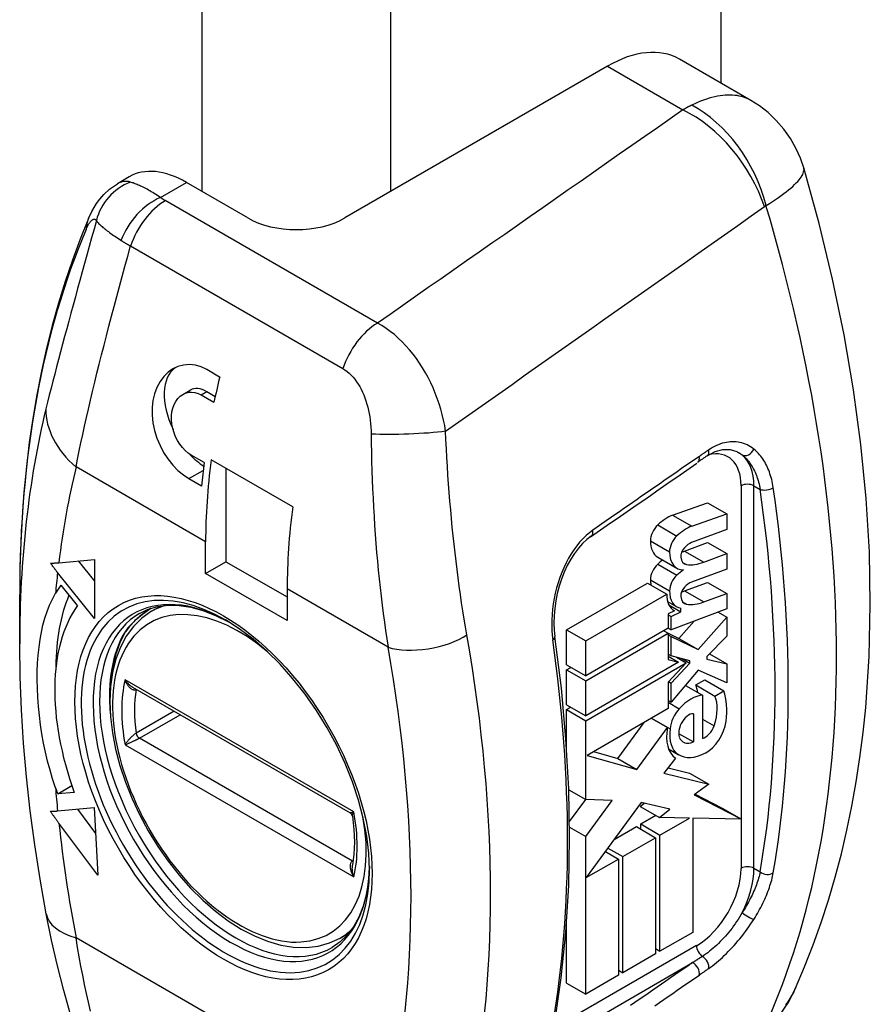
# Model space of a CAD drawing. Header units: inches. Extents: x 43 to 50.7, y 13.8 to 26.2.
# Tile 4 of 5: x 49.8 to 50.7, y 17.5 to 18.6. Entities that reach past the tile are written whole.
import ezdxf

# ---------------------------------------------------------------- set-up
doc = ezdxf.new("R2010")
doc.units = ezdxf.units.IN
doc.header["$MEASUREMENT"] = 0
doc.layers.add('Visible Edges(ANSI)', color=7, linetype='Continuous', lineweight=25)
doc.layers.add('Visible Tangent Edges(ANSI)', color=7, linetype='Continuous', lineweight=25)

msp = doc.modelspace()

# ---------------------------------------------------------------- linework, layer by layer
at = {"layer": 'Visible Edges(ANSI)'}
for p, q in [((50.5364, 22.0338), (50.5364, 18.4909)), ((50.5691, 18.472), (50.4911, 18.517)), ((50.4124, 18.5092), (50.1255, 18.3436)), ((49.8899, 18.3885), (49.8769, 18.381)), ((50.0195, 18.3436), (49.9524, 18.3823)), ((49.9887, 18.1699), (49.9748, 18.178)), ((49.9484, 18.1509), (49.9566, 18.1557)), ((49.9748, 18.1539), (49.9838, 18.1486)), ((49.9686, 18.1503), (49.9825, 18.1423)), ((49.9716, 18.0765), (49.9577, 18.0845)), ((50.0685, 18.028), (49.9795, 18.0794)), ((49.9956, 18.0701), (49.9956, 17.9682)), ((49.955, 18.0589), (49.9689, 18.0509)), ((50.4837, 18.0189), (50.5219, 18.0324)), ((50.5219, 18.0324), (50.5428, 18.0203)), ((50.5046, 18.0069), (50.5428, 18.0203)), ((50.5428, 18.0203), (50.5428, 18.0034)), ((50.5428, 18.0034), (50.5043, 17.989)), ((49.9734, 17.9554), (49.9734, 17.9899)), ((50.4968, 17.9798), (50.5219, 17.9892)), ((50.4968, 17.9798), (50.5177, 17.9678)), ((50.5219, 17.9892), (50.5428, 17.9771)), ((49.8128, 17.9671), (49.8518, 17.9706)), ((49.834, 17.969), (49.8518, 17.9469)), ((49.8518, 17.9706), (49.8518, 17.9063)), ((50.4675, 17.9731), (50.4883, 17.961)), ((50.5177, 17.9678), (50.5428, 17.9771)), ((50.5428, 17.9771), (50.5428, 17.9602)), ((49.9734, 17.9554), (49.9956, 17.9682)), ((49.9956, 17.9682), (50.0625, 17.9297)), ((50.4946, 17.9675), (50.499, 17.965)), ((50.5428, 17.9602), (50.5043, 17.9458)), ((49.8518, 17.9063), (49.8116, 17.9563)), ((50.0625, 17.9039), (49.9734, 17.9554)), ((49.8151, 17.9427), (49.8331, 17.9202)), ((50.0625, 17.9385), (50.0625, 17.9039)), ((50.3679, 17.8937), (50.4564, 17.9448)), ((50.4564, 17.9448), (50.4773, 17.9328)), ((50.4968, 17.9362), (50.5219, 17.9456)), ((50.5219, 17.9456), (50.5428, 17.9336)), ((49.7702, 17.8783), (49.7702, 17.9324)), ((50.3888, 17.8817), (50.4773, 17.9328)), ((50.5177, 17.9242), (50.5428, 17.9336)), ((50.5428, 17.9336), (50.5428, 17.9166)), ((49.9143, 17.914), (49.9243, 17.9198)), ((50.4782, 17.9246), (50.4882, 17.9189)), ((50.4795, 17.9212), (50.4927, 17.9136)), ((50.5428, 17.9166), (50.482, 17.8939)), ((50.4846, 17.9151), (50.4856, 17.9145)), ((50.4927, 17.9136), (50.4927, 17.9173)), ((50.4856, 17.9145), (50.4788, 17.9113)), ((50.4788, 17.9113), (50.4788, 17.8955)), ((50.4788, 17.9103), (50.482, 17.9085)), ((50.482, 17.9085), (50.4927, 17.9136)), ((50.482, 17.8939), (50.482, 17.9085)), ((50.5115, 17.8723), (50.5428, 17.9077)), ((50.5334, 17.9131), (50.5428, 17.9077)), ((50.5428, 17.9077), (50.5428, 17.8869)), ((50.3679, 17.8937), (50.3888, 17.8817)), ((50.3679, 17.8555), (50.3679, 17.8937)), ((50.4788, 17.8955), (50.3888, 17.8435)), ((50.4788, 17.8957), (50.482, 17.8939)), ((50.4906, 17.8844), (50.5074, 17.9034)), ((50.3888, 17.8381), (50.4788, 17.8901)), ((50.4741, 17.8928), (50.4788, 17.8901)), ((50.4788, 17.8901), (50.4788, 17.8615)), ((50.4788, 17.89), (50.4906, 17.8844)), ((50.4788, 17.8883), (50.482, 17.8865)), ((50.482, 17.8655), (50.482, 17.8865)), ((50.482, 17.8865), (50.5115, 17.8723)), ((50.4906, 17.8844), (50.5115, 17.8723)), ((50.5428, 17.8869), (50.5211, 17.8647)), ((50.3888, 17.8435), (50.3888, 17.8817)), ((50.4788, 17.8673), (50.482, 17.8655)), ((50.4788, 17.8652), (50.4903, 17.8585)), ((50.4788, 17.8615), (50.4903, 17.8585)), ((50.5024, 17.8601), (50.482, 17.8655)), ((50.4879, 17.8639), (50.4985, 17.8578)), ((50.4939, 17.8624), (50.5024, 17.8574)), ((50.5211, 17.8647), (50.5211, 17.8616)), ((50.5211, 17.8616), (50.5428, 17.8568)), ((50.5239, 17.8677), (50.5428, 17.8568)), ((50.3679, 17.8555), (50.3888, 17.8435)), ((50.3679, 17.8501), (50.3726, 17.8528)), ((50.4903, 17.8585), (50.3888, 17.7999)), ((50.3888, 17.7945), (50.4985, 17.8578)), ((50.4985, 17.8578), (50.4788, 17.8368)), ((50.482, 17.8356), (50.5024, 17.8574)), ((50.5024, 17.8574), (50.5024, 17.8601)), ((50.5428, 17.8568), (50.5428, 17.836)), ((50.3679, 17.8501), (50.3888, 17.8381)), ((50.3679, 17.812), (50.3679, 17.8501)), ((50.5117, 17.8497), (50.482, 17.8147)), ((50.5428, 17.836), (50.5117, 17.8497)), ((49.8934, 17.8311), (50.1313, 17.6938)), ((50.3888, 17.7999), (50.3888, 17.8381)), ((50.4788, 17.8368), (50.4788, 17.8079)), ((50.4791, 17.8372), (50.482, 17.8356)), ((50.482, 17.8147), (50.482, 17.8356)), ((50.4976, 17.8331), (50.5164, 17.8223)), ((50.5089, 17.8336), (50.5189, 17.8393)), ((50.5089, 17.8336), (50.5297, 17.8215)), ((50.5189, 17.8393), (50.5398, 17.8273)), ((50.5164, 17.8223), (50.5164, 17.7752)), ((50.5297, 17.8215), (50.5398, 17.8273)), ((50.3679, 17.812), (50.3888, 17.7999)), ((50.3679, 17.8066), (50.3726, 17.8093)), ((50.4788, 17.8079), (50.3902, 17.7567)), ((50.4788, 17.8166), (50.482, 17.8147)), ((50.3679, 17.8066), (50.3888, 17.7945)), ((50.3679, 17.7633), (50.3679, 17.8066)), ((50.4603, 17.7972), (50.478, 17.787)), ((50.4606, 17.7974), (50.481, 17.7856)), ((50.5064, 17.8022), (50.5064, 17.7714)), ((50.3888, 17.7085), (50.3888, 17.7945)), ((50.4238, 17.7532), (50.4525, 17.7927)), ((50.4447, 17.7412), (50.478, 17.787)), ((50.4903, 17.7806), (50.5064, 17.7714)), ((50.3902, 17.7567), (50.4447, 17.7412)), ((50.3972, 17.7608), (50.4238, 17.7532)), ((50.487, 17.7537), (50.4741, 17.7373)), ((50.4792, 17.7638), (50.4904, 17.7573)), ((50.4238, 17.7532), (50.4447, 17.7412)), ((50.4787, 17.7431), (50.5023, 17.7373)), ((50.4741, 17.7373), (50.5232, 17.7252)), ((50.5023, 17.7373), (50.5232, 17.7252)), ((49.8117, 17.7146), (49.8272, 17.7236)), ((50.5232, 17.7252), (50.5074, 17.7135)), ((49.8298, 17.7162), (49.8117, 17.7146)), ((50.3701, 17.7192), (50.3888, 17.7085)), ((50.5074, 17.7135), (50.5588, 17.6869)), ((50.5083, 17.7143), (50.5379, 17.6989)), ((50.371, 17.6843), (50.3889, 17.7085)), ((50.4178, 17.7074), (50.3888, 17.7085)), ((50.3888, 17.668), (50.4178, 17.7074)), ((50.4492, 17.7052), (50.3894, 17.6232)), ((50.4484, 17.701), (50.4526, 17.7044)), ((50.4484, 17.701), (50.4693, 17.689)), ((50.4805, 17.698), (50.4492, 17.7052)), ((49.8116, 17.696), (49.8517, 17.6996)), ((49.8333, 17.698), (49.8531, 17.6715)), ((49.8517, 17.6996), (49.8554, 17.6257)), ((50.4491, 17.6818), (50.4654, 17.6912)), ((50.4693, 17.689), (50.4805, 17.698)), ((50.502, 17.6882), (50.4693, 17.689)), ((50.5379, 17.6989), (50.5588, 17.6869)), ((49.8554, 17.6257), (49.813, 17.6826)), ((50.4198, 17.6649), (50.4441, 17.6789)), ((50.4441, 17.6789), (50.4649, 17.6668)), ((50.4491, 17.6818), (50.4699, 17.6697)), ((50.4491, 17.676), (50.4491, 17.6818)), ((50.4699, 17.6697), (50.502, 17.6882)), ((50.5588, 17.6869), (50.5057, 17.6881)), ((50.5057, 17.6881), (50.5057, 17.5634)), ((50.3711, 17.6782), (50.3888, 17.668)), ((50.3888, 17.4959), (50.3888, 17.668)), ((50.4699, 17.5428), (50.4699, 17.6697)), ((50.4292, 17.6462), (50.4649, 17.6668)), ((50.4649, 17.6668), (50.4649, 17.5399)), ((50.4102, 17.6517), (50.4245, 17.6435)), ((50.413, 17.6555), (50.4292, 17.6462)), ((50.4292, 17.5193), (50.4292, 17.6462)), ((50.3894, 17.6232), (50.4245, 17.6435)), ((50.4245, 17.6435), (50.4245, 17.5166)), ((50.3679, 17.508), (50.3679, 17.574)), ((50.1203, 17.5572), (50.1303, 17.563)), ((50.5057, 17.5634), (50.4699, 17.5428)), ((50.4649, 17.5399), (50.4292, 17.5193)), ((50.4649, 17.5457), (50.4699, 17.5428)), ((50.4245, 17.522), (50.4292, 17.5193)), ((50.3679, 17.508), (50.3888, 17.4959)), ((50.4245, 17.5166), (50.3888, 17.4959))]:
    msp.add_line(p, q, dxfattribs=at)
at = {"layer": 'Visible Edges(ANSI)', "flags": 128}
for points in [[(50.627, 18.3983), (50.6233, 18.409), (50.6185, 18.4198), (50.6124, 18.4304), (50.6052, 18.4407), (50.597, 18.4502), (50.588, 18.4586), (50.5786, 18.466), (50.5691, 18.472)], [(50.6179, 17.5024), (50.628, 17.5258), (50.6374, 17.5497), (50.6461, 17.574), (50.6541, 17.5987), (50.6615, 17.6238), (50.6682, 17.6493), (50.6742, 17.6751), (50.6796, 17.7012), (50.6843, 17.7277), (50.6884, 17.7545), (50.6918, 17.7816), (50.6947, 17.809), (50.6984, 17.8647), (50.6997, 17.9213), (50.6987, 17.9788), (50.6952, 18.0372), (50.6894, 18.0962), (50.6814, 18.1559), (50.671, 18.216), (50.6585, 18.2766), (50.6438, 18.3374), (50.627, 18.3983)], [(49.8454, 18.3429), (49.8491, 18.3507), (49.8542, 18.3593), (49.8576, 18.3641), (49.8621, 18.3693), (49.8683, 18.3751), (49.8769, 18.381)], [(49.8454, 18.3429), (49.8363, 18.3205), (49.8277, 18.2976), (49.8198, 18.2742), (49.8124, 18.2504), (49.8057, 18.2261), (49.7995, 18.2013), (49.7939, 18.1762), (49.7889, 18.1506), (49.7845, 18.1246), (49.7807, 18.0982), (49.7775, 18.0714), (49.7748, 18.0443), (49.7728, 18.0168), (49.7713, 17.989), (49.7704, 17.9609), (49.7702, 17.9324)], [(49.9748, 18.178), (49.9686, 18.1809), (49.9622, 18.1828), (49.9556, 18.1835), (49.9492, 18.183), (49.9431, 18.1814), (49.9375, 18.1788), (49.9324, 18.1752), (49.9276, 18.1705), (49.9235, 18.165), (49.9201, 18.1586), (49.9175, 18.1516), (49.9158, 18.1443), (49.9149, 18.1366), (49.9149, 18.1284), (49.9158, 18.1199), (49.9176, 18.1114), (49.9202, 18.103), (49.9235, 18.0951), (49.9274, 18.0876), (49.9321, 18.0804), (49.9374, 18.0737), (49.9431, 18.0678), (49.949, 18.0629), (49.955, 18.0589)], [(49.9577, 18.0845), (49.9544, 18.0867), (49.9511, 18.0895), (49.948, 18.0928), (49.9452, 18.0965), (49.9427, 18.1005), (49.9406, 18.1047), (49.9389, 18.1091), (49.9375, 18.1137), (49.9366, 18.1184), (49.9361, 18.1232), (49.9361, 18.1277), (49.9366, 18.132), (49.9375, 18.136), (49.9389, 18.1398), (49.9407, 18.1433), (49.943, 18.1464), (49.9455, 18.1489), (49.9483, 18.1509), (49.9513, 18.1523), (49.9546, 18.1532), (49.9581, 18.1534), (49.9616, 18.153), (49.9652, 18.1519), (49.9686, 18.1503)], [(50.5213, 18.0838), (50.5302, 18.0885), (50.5387, 18.0907), (50.5466, 18.0907), (50.5539, 18.0884)], [(50.3947, 17.9962), (50.39, 17.9926), (50.3853, 17.9881), (50.3807, 17.983), (50.3764, 17.9773), (50.3724, 17.971), (50.3686, 17.9641), (50.3653, 17.9569), (50.3623, 17.9493), (50.3598, 17.9415), (50.3577, 17.9334), (50.356, 17.9253), (50.3548, 17.9171), (50.3542, 17.9091), (50.354, 17.9012), (50.3543, 17.8936), (50.355, 17.8864)], [(49.804, 17.9665), (49.8044, 17.9665), (49.8047, 17.9666), (49.8051, 17.9666), (49.8055, 17.9666), (49.8058, 17.9666), (49.8062, 17.9666), (49.8066, 17.9666), (49.8069, 17.9667), (49.8073, 17.9667), (49.8077, 17.9667), (49.808, 17.9667), (49.8084, 17.9668), (49.8088, 17.9668), (49.8091, 17.9668), (49.8095, 17.9668), (49.8099, 17.9669), (49.8102, 17.9669), (49.8106, 17.9669), (49.811, 17.9669), (49.8114, 17.967), (49.8117, 17.967), (49.8121, 17.967), (49.8125, 17.9671), (49.8128, 17.9671)], [(49.8116, 17.9563), (49.8113, 17.9567), (49.8109, 17.9571), (49.8106, 17.9575), (49.8103, 17.9579), (49.81, 17.9583), (49.8097, 17.9588), (49.8093, 17.9592), (49.809, 17.9596), (49.8087, 17.96), (49.8084, 17.9604), (49.8081, 17.9609), (49.8077, 17.9613), (49.8074, 17.9617), (49.8071, 17.9621), (49.8068, 17.9626), (49.8065, 17.963), (49.8062, 17.9634), (49.8059, 17.9639), (49.8055, 17.9643), (49.8052, 17.9647), (49.8049, 17.9652), (49.8046, 17.9656), (49.8043, 17.9661), (49.804, 17.9665)], [(49.8093, 17.7213), (49.8061, 17.7309), (49.8033, 17.7405), (49.8007, 17.7503), (49.7984, 17.7602), (49.7963, 17.7701), (49.7945, 17.7801), (49.793, 17.7901), (49.7917, 17.8002), (49.7907, 17.8102), (49.79, 17.8201), (49.7895, 17.8297), (49.7893, 17.8392), (49.7894, 17.8484), (49.7898, 17.8575), (49.7904, 17.8663), (49.7913, 17.8748), (49.7924, 17.8832), (49.7939, 17.8912), (49.7956, 17.899), (49.7977, 17.9065), (49.8001, 17.9137), (49.8028, 17.9206), (49.8059, 17.9273), (49.8093, 17.9337)], [(49.9133, 17.9172), (49.9043, 17.9106), (49.8965, 17.904), (49.8902, 17.8976), (49.8858, 17.8917)], [(49.901, 17.9117), (49.9106, 17.9162), (49.921, 17.9192), (49.9323, 17.9206), (49.9443, 17.9204), (49.9571, 17.9185), (49.9704, 17.9149), (49.9841, 17.9096), (49.9982, 17.9026)], [(49.9143, 17.914), (49.9038, 17.9067), (49.8946, 17.8976), (49.8867, 17.887), (49.8802, 17.8749), (49.8752, 17.8616), (49.8716, 17.8472), (49.8694, 17.8319), (49.8687, 17.8157), (49.8694, 17.7988), (49.8715, 17.7814), (49.875, 17.7635), (49.8797, 17.7455), (49.8857, 17.7273), (49.8929, 17.7093), (49.9013, 17.6915), (49.9107, 17.6741), (49.921, 17.6572), (49.9323, 17.6411), (49.9443, 17.6258), (49.957, 17.6115), (49.9703, 17.5984), (49.984, 17.5865), (49.9981, 17.576), (50.0123, 17.567), (50.0267, 17.5595), (50.0411, 17.5536), (50.0554, 17.5495), (50.0694, 17.5472), (50.0831, 17.5468), (50.0962, 17.5483), (50.1087, 17.5518), (50.1203, 17.5572)], [(50.1524, 17.6318), (50.1517, 17.6498), (50.1494, 17.6686), (50.1457, 17.6881), (50.1404, 17.7079), (50.1338, 17.7279), (50.1258, 17.7478), (50.1166, 17.7676), (50.1061, 17.7869), (50.0946, 17.8056), (50.0822, 17.8235), (50.0688, 17.8404), (50.0548, 17.8562), (50.0403, 17.8706), (50.0253, 17.8835), (50.0101, 17.8949), (49.9949, 17.9046)], [(49.8705, 17.8411), (49.8726, 17.8555), (49.8759, 17.8688), (49.8803, 17.8809), (49.8858, 17.8917)], [(50.355, 17.4654), (50.362, 17.5137), (50.3671, 17.5634), (50.3701, 17.6145), (50.3711, 17.6668), (50.3701, 17.7202), (50.3671, 17.7747), (50.3621, 17.8301), (50.355, 17.8864)], [(49.7992, 17.5836), (49.7925, 17.6214), (49.7866, 17.6589), (49.7816, 17.6962), (49.7775, 17.7333), (49.7743, 17.7701), (49.772, 17.8065), (49.7706, 17.8426), (49.7702, 17.8783)], [(49.8039, 17.6956), (49.8042, 17.6956), (49.8045, 17.6956), (49.8048, 17.6956), (49.8052, 17.6956), (49.8055, 17.6956), (49.8058, 17.6956), (49.8061, 17.6957), (49.8064, 17.6957), (49.8067, 17.6957), (49.8071, 17.6957), (49.8074, 17.6957), (49.8077, 17.6958), (49.808, 17.6958), (49.8083, 17.6958), (49.8087, 17.6958), (49.809, 17.6958), (49.8093, 17.6959), (49.8096, 17.6959), (49.81, 17.6959), (49.8103, 17.6959), (49.8106, 17.696), (49.8109, 17.696), (49.8113, 17.696), (49.8116, 17.696)], [(49.813, 17.6826), (49.8126, 17.6831), (49.8122, 17.6836), (49.8118, 17.6841), (49.8115, 17.6847), (49.8111, 17.6852), (49.8107, 17.6857), (49.8103, 17.6862), (49.8099, 17.6868), (49.8095, 17.6873), (49.8092, 17.6878), (49.8088, 17.6884), (49.8084, 17.6889), (49.808, 17.6895), (49.8077, 17.69), (49.8073, 17.6906), (49.8069, 17.6911), (49.8065, 17.6917), (49.8061, 17.6922), (49.8058, 17.6928), (49.8054, 17.6933), (49.805, 17.6939), (49.8047, 17.6944), (49.8043, 17.695), (49.8039, 17.6956)], [(50.1337, 17.6903), (50.1329, 17.6923), (50.1313, 17.6938)], [(50.1337, 17.6903), (50.1354, 17.6759), (50.136, 17.662), (50.1355, 17.6489), (50.1339, 17.6367)], [(50.1524, 17.6356), (50.1514, 17.6199), (50.1491, 17.6053), (50.1456, 17.592), (50.1408, 17.58), (50.135, 17.5695), (50.1281, 17.5604), (50.1203, 17.5529), (50.1117, 17.5469)], [(49.8604, 17.3815), (49.8511, 17.4027), (49.8422, 17.4251), (49.8338, 17.4488), (49.8258, 17.4738), (49.8183, 17.4999), (49.8114, 17.5269), (49.805, 17.5549), (49.7992, 17.5836)], [(50.6179, 17.5024), (50.6103, 17.4876), (50.6003, 17.4727), (50.5876, 17.4581), (50.5722, 17.4447)]]:
    msp.add_lwpolyline(points, dxfattribs=at)
at = {"layer": 'Visible Edges(ANSI)'}
for centre, major_axis, ratio, start_param, end_param in [((50.4124, 18.3807), (0.0787, 0.1364), 0.57735, 0, 0.785398), ((49.9524, 18.2803), (-0.0625, 0.1083), 0.57735, 5.497787, 6.283185), ((50.0725, 18.3742), (0.075, 0), 0.57735, 3.926991, 5.497787), ((49.9748, 18.1241), (-0.033, 0.0571), 0.57735, 0.055681, 1.437188), ((50.4259, 18.2592), (0.3249, 0.5627), 0.57735, 2.043627, 2.091039), ((49.9748, 18.1241), (-0.0182, 0.0315), 0.57735, 5.497787, 6.283185), ((49.9748, 18.1241), (0.033, -0.0571), 0.57735, 5.088377, 5.419898), ((50.4259, 18.2592), (0.3249, 0.5627), 0.57735, 2.205662, 2.251483), ((50.4328, 18.2552), (-0.3249, -0.5627), 0.57735, 5.334986, 5.497787), ((-2306.6952, 1156.099), (3070.4009, -2.4189), 0.57779, 5.588059, 5.588118), ((50.9766, 15.913), (0.496, 2.3982), 0.648965, 0.590975, 0.597482), ((50.5219, 18.2038), (0.3249, 0.5627), 0.57735, 2.193393, 2.356194), ((50.4776, 17.979), (0.0227, 0.0393), 0.57735, 0.593412, 1.107844), ((50.4711, 17.9976), (0.0083, 0.0143), 0.57735, 1.107844, 2.350588), ((50.4985, 17.967), (0.0227, 0.0393), 0.57735, 0.593412, 1.107844), ((50.4868, 18.0066), (-0.0193, -0.0335), 0.57735, 5.492181, 6.283185), ((50.492, 17.9856), (0.0083, 0.0143), 0.57735, 1.107844, 2.350588), ((50.4992, 17.9779), (-0.00472, -0.00818), 0.57735, 4.337994, 5.604299), ((50.5051, 18.0436), (0.0366, 0.0634), 0.57735, 3.701093, 3.766868), ((50.502, 17.9721), (-0.0097, -0.0168), 0.57735, 3.752322, 4.337994), ((50.4768, 17.9355), (0.0227, 0.0393), 0.57735, 0.90857, 1.081978), ((50.5077, 17.9945), (-0.0193, -0.0335), 0.57735, 5.492181, 6.613939), ((50.5065, 17.983), (-0.0099, -0.0172), 0.57735, 5.604299, 6.503242), ((50.4707, 17.9549), (0.008, 0.0138), 0.57735, 1.081978, 2.347078), ((50.4977, 17.9234), (0.0227, 0.0393), 0.57735, 0.848525, 1.081978), ((50.526, 18.0316), (-0.0366, -0.0634), 0.57735, 0.236639, 0.625276), ((50.4862, 17.9637), (0.0189, 0.0327), 0.57735, 2.347078, 2.541325), ((50.4916, 17.9429), (0.008, 0.0138), 0.57735, 1.081978, 2.347078), ((49.9929, 17.7215), (-0.1452, 0.2515), 0.57735, 0.261799, 0.32109), ((50.5071, 17.9516), (-0.0189, -0.0327), 0.57735, 5.48867, 6.499805), ((50.4992, 17.9347), (-0.00472, -0.00818), 0.57735, 4.33814, 5.603031), ((50.502, 17.9289), (-0.0097, -0.0168), 0.57735, 3.752458, 4.33814), ((50.0151, 17.7344), (0.1452, -0.2515), 0.57735, 3.552119, 3.925297), ((50.504, 17.9476), (-0.0189, -0.0327), 0.57735, 5.47676, 6.310847), ((50.5065, 17.9398), (-0.0099, -0.0172), 0.57735, 5.603031, 6.503084), ((50.5058, 18.0003), (0.0366, 0.0634), 0.57735, 3.683512, 3.752458), ((49.9929, 17.7215), (-0.1304, 0.2259), 0.57735, 0.261799, 1.271252), ((50.5267, 17.9883), (-0.0366, -0.0634), 0.57735, 0.219898, 0.610865), ((50.4773, 17.8002), (0.0242, 0.0419), 0.57735, 5.639458, 5.891549), ((50.5037, 17.7818), (0.0222, 0.0385), 0.57735, 0.369234, 1.201563), ((50.4982, 17.7881), (0.0242, 0.0419), 0.57735, 5.055842, 5.891549), ((50.4752, 17.7668), (-0.0478, -0.0828), 0.57735, 2.208898, 2.658734), ((50.4978, 17.7937), (0.012, 0.0207), 0.57735, 1.201563, 2.270327), ((50.5013, 17.7885), (0.0075, 0.013), 0.57735, 0.287189, 1.678399), ((50.5138, 17.7982), (-0.026, -0.045), 0.57735, 5.272274, 6.251395), ((50.5025, 17.7881), (0.0086, 0.0149), 0.57735, 1.678399, 2.694434), ((50.5194, 17.7888), (0.0076, 0.0131), 0.57735, 3.639467, 5.055842), ((50.5204, 17.7851), (-0.0155, -0.0269), 0.57735, 0.72544, 2.208898), ((50.5138, 17.7982), (-0.0235, -0.0408), 0.57735, 5.330385, 6.268672), ((50.5086, 17.7941), (-0.0132, -0.0229), 0.57735, 5.836026, 6.946368), ((50.5217, 17.8116), (-0.0313, -0.0543), 0.57735, 6.268672, 7.008625), ((49.9929, 17.7215), (-0.1452, 0.2515), 0.57735, 1.249707, 1.275092)]:
    msp.add_ellipse(centre, major_axis=major_axis, ratio=ratio, start_param=start_param, end_param=end_param, dxfattribs=at)
at = {"layer": 'Visible Tangent Edges(ANSI)'}
for p, q in [((49.9693, 21.8256), (49.9693, 18.3726)), ((50.1757, 18.3726), (50.1757, 21.8256)), ((50.4124, 18.5092), (50.4949, 18.4616)), ((49.924, 18.3659), (49.9524, 18.3823)), ((50.1611, 18.2286), (49.9292, 18.3625)), ((49.8914, 18.313), (50.1233, 18.1791)), ((49.9686, 18.1503), (49.9748, 18.1539)), ((49.9734, 17.9899), (49.8317, 18.0717)), ((49.955, 18.0589), (49.9706, 18.0679)), ((50.5585, 18.0512), (50.5585, 17.687)), ((50.5725, 17.6333), (50.5725, 18.0512)), ((50.5725, 18.0512), (50.5793, 18.0472)), ((50.4837, 18.0189), (50.5046, 18.0069)), ((50.4674, 18.0083), (50.4883, 17.9962)), ((50.4594, 17.991), (50.4803, 17.9789)), ((50.4674, 17.9655), (50.4883, 17.9534)), ((50.4594, 17.9485), (50.4803, 17.9365)), ((50.1729, 17.8748), (50.0625, 17.9385)), ((50.4968, 17.9362), (50.5177, 17.9242)), ((50.4946, 17.9243), (50.499, 17.9218)), ((50.1352, 17.6949), (49.8853, 17.8392)), ((49.8975, 17.8288), (49.8975, 17.8288)), ((50.4788, 17.8147), (50.491, 17.8076)), ((49.939, 17.8048), (49.8975, 17.7809)), ((49.901, 17.7755), (49.9454, 17.8011)), ((50.5164, 17.7964), (50.5291, 17.7891)), ((50.1337, 17.6411), (49.901, 17.7755)), ((49.8853, 17.7682), (50.1352, 17.6239)), ((50.4792, 17.7638), (50.4899, 17.7576)), ((50.5585, 17.6869), (50.5585, 17.6333)), ((50.1347, 17.6417), (50.1337, 17.6411)), ((50.5793, 17.6293), (50.5725, 17.6333)), ((50.1729, 17.3604), (49.8317, 17.5574)), ((50.5098, 17.5489), (50.3706, 17.4685)), ((50.3776, 17.4565), (50.5055, 17.5303))]:
    msp.add_line(p, q, dxfattribs=at)
at = {"layer": 'Visible Tangent Edges(ANSI)', "flags": 128}
for points in [[(50.5691, 18.472), (50.5672, 18.4731), (50.5652, 18.474), (50.5631, 18.4748), (50.561, 18.4756), (50.5588, 18.4762), (50.5565, 18.4767), (50.5542, 18.4772), (50.5517, 18.4775), (50.5492, 18.4777), (50.5466, 18.4778), (50.5439, 18.4777), (50.5412, 18.4776), (50.5384, 18.4773), (50.5356, 18.477), (50.5327, 18.4765), (50.5297, 18.4759), (50.5267, 18.4752), (50.5237, 18.4743), (50.5206, 18.4734), (50.5174, 18.4723), (50.5142, 18.4711), (50.511, 18.4698), (50.5078, 18.4684), (50.5045, 18.4668)], [(50.5045, 18.4668), (50.5041, 18.4666), (50.5037, 18.4664), (50.5033, 18.4662), (50.5029, 18.466), (50.5025, 18.4658), (50.5021, 18.4656), (50.5017, 18.4654), (50.5013, 18.4652), (50.5009, 18.465), (50.5005, 18.4648), (50.5001, 18.4645), (50.4997, 18.4643), (50.4993, 18.4641), (50.4989, 18.4639), (50.4985, 18.4637), (50.4981, 18.4634), (50.4977, 18.4632), (50.4973, 18.463), (50.4969, 18.4628), (50.4965, 18.4625), (50.4961, 18.4623), (50.4957, 18.4621), (50.4953, 18.4618), (50.4949, 18.4616)], [(50.4949, 18.4616), (50.481, 18.4519), (50.4671, 18.4422), (50.4532, 18.4325), (50.4393, 18.4228), (50.4254, 18.4131), (50.4115, 18.4033), (50.3976, 18.3936), (50.3837, 18.3839), (50.3697, 18.3742), (50.3558, 18.3645), (50.3419, 18.3548), (50.328, 18.3451), (50.3141, 18.3354), (50.3002, 18.3257), (50.2863, 18.316), (50.2724, 18.3063), (50.2585, 18.2966), (50.2445, 18.2869), (50.2306, 18.2772), (50.2167, 18.2675), (50.2028, 18.2578), (50.1889, 18.248), (50.175, 18.2383), (50.1611, 18.2286)], [(50.5858, 18.3571), (50.5894, 18.3594), (50.5929, 18.3616), (50.5962, 18.3638), (50.5994, 18.366), (50.6024, 18.3681), (50.6053, 18.3702), (50.6079, 18.3723), (50.6104, 18.3743), (50.6128, 18.3762), (50.6149, 18.3781), (50.6169, 18.38), (50.6188, 18.3818), (50.6204, 18.3835), (50.6219, 18.3852), (50.6232, 18.3868), (50.6242, 18.3883), (50.6252, 18.3898), (50.6259, 18.3912), (50.6265, 18.3926), (50.6269, 18.3938), (50.6272, 18.3951), (50.6273, 18.3962), (50.6272, 18.3973), (50.627, 18.3984)], [(49.8912, 18.3827), (49.8906, 18.3829), (49.89, 18.383), (49.8895, 18.3832), (49.8889, 18.3833), (49.8883, 18.3834), (49.8877, 18.3834), (49.8871, 18.3835), (49.8865, 18.3835), (49.8859, 18.3835), (49.8853, 18.3835), (49.8847, 18.3835), (49.8841, 18.3834), (49.8835, 18.3834), (49.8829, 18.3833), (49.8823, 18.3831), (49.8817, 18.383), (49.8811, 18.3828), (49.8805, 18.3826), (49.8799, 18.3824), (49.8793, 18.3822), (49.8787, 18.3819), (49.8781, 18.3817), (49.8775, 18.3814), (49.8769, 18.381)], [(49.924, 18.3659), (49.9223, 18.3671), (49.9206, 18.3682), (49.9189, 18.3693), (49.9173, 18.3703), (49.9156, 18.3713), (49.914, 18.3723), (49.9124, 18.3732), (49.9109, 18.374), (49.9094, 18.3749), (49.9079, 18.3757), (49.9065, 18.3764), (49.905, 18.3771), (49.9037, 18.3778), (49.9023, 18.3784), (49.901, 18.379), (49.8998, 18.3795), (49.8986, 18.3801), (49.8974, 18.3805), (49.8962, 18.381), (49.8951, 18.3814), (49.8941, 18.3818), (49.8931, 18.3821), (49.8921, 18.3824), (49.8912, 18.3827)], [(49.9292, 18.3625), (49.9289, 18.3627), (49.9287, 18.3628), (49.9285, 18.3629), (49.9283, 18.3631), (49.928, 18.3632), (49.9278, 18.3633), (49.9276, 18.3635), (49.9274, 18.3636), (49.9271, 18.3638), (49.9269, 18.3639), (49.9267, 18.364), (49.9265, 18.3642), (49.9263, 18.3643), (49.9261, 18.3645), (49.9259, 18.3646), (49.9257, 18.3648), (49.9254, 18.3649), (49.9252, 18.365), (49.925, 18.3652), (49.9248, 18.3653), (49.9246, 18.3655), (49.9244, 18.3656), (49.9242, 18.3658), (49.924, 18.3659)], [(50.2356, 18.1109), (50.2501, 18.1211), (50.2646, 18.1313), (50.2792, 18.1415), (50.2937, 18.1517), (50.3082, 18.1619), (50.3227, 18.1722), (50.3372, 18.1824), (50.3518, 18.1926), (50.3663, 18.2028), (50.3808, 18.213), (50.3953, 18.2232), (50.4098, 18.2334), (50.4243, 18.2436), (50.4388, 18.2538), (50.4534, 18.264), (50.4679, 18.2743), (50.4824, 18.2845), (50.4969, 18.2947), (50.5114, 18.3049), (50.5259, 18.3151), (50.5404, 18.3253), (50.5549, 18.3355), (50.5694, 18.3458), (50.584, 18.356)], [(50.584, 18.356), (50.584, 18.356), (50.5841, 18.3561), (50.5842, 18.3561), (50.5843, 18.3562), (50.5843, 18.3562), (50.5844, 18.3563), (50.5845, 18.3563), (50.5846, 18.3564), (50.5846, 18.3564), (50.5847, 18.3565), (50.5848, 18.3565), (50.5849, 18.3566), (50.5849, 18.3566), (50.585, 18.3567), (50.5851, 18.3567), (50.5852, 18.3568), (50.5853, 18.3568), (50.5853, 18.3569), (50.5854, 18.3569), (50.5855, 18.3569), (50.5856, 18.357), (50.5856, 18.357), (50.5857, 18.3571), (50.5858, 18.3571)], [(49.854, 18.3409), (49.8514, 18.3314), (49.8488, 18.3219), (49.8462, 18.3125), (49.8437, 18.3031), (49.8411, 18.2938), (49.8386, 18.2846), (49.836, 18.2754), (49.8335, 18.2664), (49.8311, 18.2574), (49.8286, 18.2485), (49.8262, 18.2397), (49.8238, 18.231), (49.8215, 18.2225), (49.8192, 18.214), (49.8169, 18.2056), (49.8147, 18.1973), (49.8125, 18.1891), (49.8104, 18.1811), (49.8084, 18.1731), (49.8063, 18.1653), (49.8044, 18.1576), (49.8025, 18.15), (49.8006, 18.1426), (49.7988, 18.1352)], [(49.8428, 18.331), (49.8433, 18.3323), (49.8439, 18.3335), (49.8444, 18.3346), (49.845, 18.3357), (49.8455, 18.3367), (49.8461, 18.3376), (49.8466, 18.3384), (49.8471, 18.3391), (49.8476, 18.3398), (49.8481, 18.3403), (49.8486, 18.3408), (49.8491, 18.3413), (49.8496, 18.3416), (49.85, 18.3419), (49.8505, 18.3421), (49.8509, 18.3422), (49.8513, 18.3423), (49.8518, 18.3423), (49.8522, 18.3422), (49.8525, 18.342), (49.8529, 18.3419), (49.8533, 18.3416), (49.8536, 18.3413), (49.854, 18.3409)], [(49.854, 18.3409), (49.8544, 18.3402), (49.8549, 18.3395), (49.8555, 18.3388), (49.8561, 18.3381), (49.8568, 18.3373), (49.8576, 18.3366), (49.8584, 18.3358), (49.8593, 18.335), (49.8602, 18.3341), (49.8612, 18.3333), (49.8623, 18.3324), (49.8634, 18.3315), (49.8646, 18.3306), (49.8658, 18.3296), (49.8671, 18.3287), (49.8684, 18.3277), (49.8698, 18.3267), (49.8713, 18.3257), (49.8728, 18.3246), (49.8743, 18.3236), (49.8759, 18.3225), (49.8775, 18.3214), (49.8792, 18.3203), (49.8809, 18.3191)], [(49.8317, 18.0717), (49.8334, 18.0803), (49.8352, 18.0891), (49.837, 18.098), (49.839, 18.107), (49.841, 18.1162), (49.8431, 18.1255), (49.8452, 18.1349), (49.8475, 18.1445), (49.8498, 18.1542), (49.8521, 18.1641), (49.8546, 18.174), (49.8571, 18.1841), (49.8597, 18.1943), (49.8623, 18.2046), (49.865, 18.215), (49.8677, 18.2256), (49.8705, 18.2362), (49.8734, 18.2469), (49.8763, 18.2577), (49.8792, 18.2686), (49.8822, 18.2796), (49.8852, 18.2907), (49.8883, 18.3018), (49.8914, 18.313)], [(49.8809, 18.3191), (49.8813, 18.3189), (49.8817, 18.3186), (49.8821, 18.3183), (49.8826, 18.3181), (49.883, 18.3178), (49.8834, 18.3175), (49.8838, 18.3173), (49.8842, 18.317), (49.8847, 18.3168), (49.8851, 18.3165), (49.8855, 18.3162), (49.8859, 18.316), (49.8864, 18.3157), (49.8868, 18.3155), (49.8873, 18.3152), (49.8877, 18.315), (49.8882, 18.3147), (49.8886, 18.3145), (49.8891, 18.3142), (49.8895, 18.314), (49.89, 18.3137), (49.8904, 18.3135), (49.8909, 18.3132), (49.8914, 18.313)], [(50.2356, 18.1109), (50.2346, 18.1169), (50.2333, 18.1228), (50.2319, 18.1288), (50.2303, 18.1347), (50.2285, 18.1406), (50.2265, 18.1465), (50.2243, 18.1523), (50.2219, 18.158), (50.2193, 18.1636), (50.2165, 18.1692), (50.2136, 18.1746), (50.2104, 18.1799), (50.2071, 18.1851), (50.2037, 18.1901), (50.2, 18.195), (50.1962, 18.1996), (50.1923, 18.2041), (50.1882, 18.2083), (50.1839, 18.2124), (50.1796, 18.2162), (50.1751, 18.2197), (50.1705, 18.223), (50.1658, 18.226), (50.1611, 18.2286)], [(50.1233, 18.1791), (50.1256, 18.1776), (50.128, 18.1759), (50.1302, 18.174), (50.1324, 18.172), (50.1345, 18.1697), (50.1365, 18.1674), (50.1383, 18.1648), (50.1401, 18.1622), (50.1418, 18.1594), (50.1434, 18.1565), (50.1448, 18.1534), (50.1462, 18.1503), (50.1475, 18.1471), (50.1486, 18.1438), (50.1497, 18.1404), (50.1506, 18.1369), (50.1514, 18.1334), (50.1522, 18.1299), (50.1528, 18.1263), (50.1533, 18.1226), (50.1537, 18.119), (50.154, 18.1153), (50.1542, 18.1116), (50.1543, 18.1079)], [(50.2588, 17.8882), (50.2573, 17.8969), (50.2559, 17.9056), (50.2545, 17.9145), (50.2531, 17.9233), (50.2518, 17.9323), (50.2505, 17.9413), (50.2493, 17.9504), (50.2481, 17.9596), (50.247, 17.9687), (50.2459, 17.978), (50.2449, 17.9872), (50.2439, 17.9966), (50.2429, 18.0059), (50.242, 18.0153), (50.2412, 18.0247), (50.2404, 18.0342), (50.2396, 18.0437), (50.2389, 18.0533), (50.2382, 18.0628), (50.2376, 18.0724), (50.237, 18.082), (50.2365, 18.0916), (50.236, 18.1013), (50.2356, 18.1109)], [(50.1543, 18.1079), (50.1544, 18.0978), (50.1546, 18.0877), (50.1548, 18.0777), (50.1551, 18.0676), (50.1554, 18.0576), (50.1558, 18.0476), (50.1563, 18.0376), (50.1568, 18.0276), (50.1574, 18.0177), (50.158, 18.0078), (50.1587, 17.998), (50.1594, 17.9882), (50.1602, 17.9784), (50.1611, 17.9687), (50.162, 17.9591), (50.163, 17.9495), (50.164, 17.9399), (50.1651, 17.9304), (50.1663, 17.9209), (50.1675, 17.9116), (50.1687, 17.9022), (50.17, 17.893), (50.1714, 17.8838), (50.1729, 17.8748)], [(50.5724, 18.0912), (50.5707, 18.0925), (50.5689, 18.0937), (50.567, 18.0947), (50.5651, 18.0957), (50.5632, 18.0965), (50.5613, 18.0973), (50.5593, 18.0979), (50.5572, 18.0984), (50.5552, 18.0987), (50.5531, 18.099), (50.551, 18.0991), (50.5489, 18.0991), (50.5467, 18.099), (50.5446, 18.0988), (50.5424, 18.0985), (50.5403, 18.098), (50.5381, 18.0975), (50.5359, 18.0968), (50.5338, 18.096), (50.5316, 18.0951), (50.5295, 18.094), (50.5273, 18.0929), (50.5252, 18.0916), (50.5231, 18.0903)], [(50.5231, 18.0903), (50.5227, 18.09), (50.5223, 18.0897), (50.5218, 18.0894), (50.5214, 18.0891), (50.521, 18.0888), (50.5205, 18.0885), (50.5201, 18.0882), (50.5197, 18.0879), (50.5193, 18.0876), (50.5188, 18.0874), (50.5184, 18.0871), (50.518, 18.0868), (50.5176, 18.0865), (50.5171, 18.0862), (50.5167, 18.0859), (50.5163, 18.0856), (50.5158, 18.0853), (50.5154, 18.085), (50.515, 18.0847), (50.5146, 18.0844), (50.5141, 18.0841), (50.5137, 18.0838), (50.5133, 18.0835), (50.5129, 18.0832)], [(50.5539, 18.0884), (50.5541, 18.0883), (50.5544, 18.0882), (50.5546, 18.088), (50.5549, 18.0879), (50.5551, 18.0878), (50.5554, 18.0876), (50.5556, 18.0875), (50.5559, 18.0873), (50.5561, 18.0872), (50.5564, 18.0871), (50.5566, 18.0869), (50.5569, 18.0868), (50.5571, 18.0866), (50.5574, 18.0865), (50.5576, 18.0863), (50.5578, 18.0861), (50.5581, 18.086), (50.5583, 18.0858), (50.5585, 18.0856), (50.5588, 18.0855), (50.559, 18.0853), (50.5592, 18.0851), (50.5595, 18.085), (50.5597, 18.0848)], [(50.5937, 18.0491), (50.5933, 18.0513), (50.5929, 18.0536), (50.5925, 18.0558), (50.592, 18.0579), (50.5914, 18.0601), (50.5908, 18.0621), (50.5901, 18.0642), (50.5894, 18.0662), (50.5887, 18.0682), (50.5879, 18.0701), (50.5871, 18.072), (50.5862, 18.0738), (50.5853, 18.0755), (50.5843, 18.0772), (50.5833, 18.0789), (50.5822, 18.0805), (50.5811, 18.082), (50.58, 18.0835), (50.5788, 18.085), (50.5776, 18.0863), (50.5764, 18.0876), (50.5751, 18.0889), (50.5738, 18.0901), (50.5724, 18.0912)], [(50.5129, 18.0832), (50.508, 18.0799), (50.5032, 18.0765), (50.4983, 18.0732), (50.4935, 18.0698), (50.4886, 18.0665), (50.4838, 18.0631), (50.4789, 18.0597), (50.4741, 18.0564), (50.4692, 18.053), (50.4644, 18.0497), (50.4595, 18.0463), (50.4547, 18.043), (50.4498, 18.0396), (50.445, 18.0362), (50.4401, 18.0329), (50.4353, 18.0295), (50.4304, 18.0262), (50.4256, 18.0228), (50.4207, 18.0195), (50.4159, 18.0161), (50.411, 18.0128), (50.4062, 18.0094), (50.4013, 18.006), (50.3965, 18.0027)], [(50.5597, 18.0848), (50.5609, 18.0838), (50.5621, 18.0827), (50.5633, 18.0816), (50.5644, 18.0805), (50.5655, 18.0792), (50.5666, 18.078), (50.5676, 18.0766), (50.5686, 18.0752), (50.5696, 18.0738), (50.5705, 18.0723), (50.5714, 18.0708), (50.5722, 18.0692), (50.5731, 18.0676), (50.5738, 18.066), (50.5746, 18.0642), (50.5753, 18.0625), (50.5759, 18.0607), (50.5765, 18.0589), (50.5771, 18.057), (50.5776, 18.0551), (50.5781, 18.0532), (50.5785, 18.0512), (50.5789, 18.0492), (50.5793, 18.0472)], [(50.3965, 18.0027), (50.3927, 17.9999), (50.3891, 17.9968), (50.3856, 17.9933), (50.3821, 17.9896), (50.3789, 17.9855), (50.3757, 17.9812), (50.3727, 17.9767), (50.3699, 17.9719), (50.3672, 17.9668), (50.3647, 17.9616), (50.3625, 17.9563), (50.3604, 17.9508), (50.3585, 17.9452), (50.3569, 17.9395), (50.3554, 17.9337), (50.3542, 17.9279), (50.3532, 17.9221), (50.3525, 17.9163), (50.3519, 17.9105), (50.3516, 17.9048), (50.3516, 17.8991), (50.3517, 17.8935), (50.3521, 17.8881), (50.3527, 17.8828)], [(49.9132, 17.9171), (49.9116, 17.916), (49.91, 17.9149), (49.9085, 17.9138), (49.907, 17.9127), (49.9055, 17.9116), (49.9041, 17.9105), (49.9026, 17.9094), (49.9012, 17.9083), (49.8999, 17.9071), (49.8986, 17.906), (49.8973, 17.9049), (49.896, 17.9038), (49.8948, 17.9026), (49.8937, 17.9015), (49.8926, 17.9004), (49.8915, 17.8993), (49.8904, 17.8982), (49.8895, 17.8971), (49.8885, 17.896), (49.8877, 17.8949), (49.8868, 17.8938), (49.8861, 17.8927), (49.8854, 17.8917), (49.8847, 17.8906)], [(49.8934, 17.8311), (49.893, 17.8314), (49.8926, 17.8316), (49.8922, 17.8319), (49.8918, 17.8321), (49.8915, 17.8324), (49.8911, 17.8327), (49.8907, 17.833), (49.8904, 17.8333), (49.89, 17.8336), (49.8896, 17.834), (49.8893, 17.8343), (49.889, 17.8346), (49.8886, 17.835), (49.8883, 17.8353), (49.888, 17.8357), (49.8876, 17.8361), (49.8873, 17.8364), (49.887, 17.8368), (49.8867, 17.8372), (49.8864, 17.8376), (49.8861, 17.838), (49.8858, 17.8384), (49.8856, 17.8388), (49.8853, 17.8392)], [(49.8853, 17.8392), (49.8856, 17.8384), (49.8859, 17.8376), (49.8863, 17.8368), (49.8866, 17.836), (49.887, 17.8352), (49.8875, 17.8345), (49.8879, 17.8338), (49.8884, 17.8331), (49.8888, 17.8325), (49.8893, 17.8318), (49.8899, 17.8313), (49.8904, 17.8307), (49.891, 17.8302), (49.8915, 17.8297), (49.8921, 17.8293), (49.8927, 17.829), (49.8933, 17.8287), (49.894, 17.8285), (49.8946, 17.8283), (49.8952, 17.8282), (49.8958, 17.8282), (49.8964, 17.8283), (49.8969, 17.8285), (49.8975, 17.8288)], [(49.8975, 17.7809), (49.8969, 17.7806), (49.8964, 17.7802), (49.8958, 17.7798), (49.8952, 17.7793), (49.8946, 17.7788), (49.894, 17.7783), (49.8933, 17.7778), (49.8927, 17.7772), (49.8921, 17.7767), (49.8915, 17.7761), (49.891, 17.7755), (49.8904, 17.7749), (49.8899, 17.7743), (49.8893, 17.7737), (49.8888, 17.7732), (49.8884, 17.7726), (49.8879, 17.772), (49.8875, 17.7714), (49.887, 17.7709), (49.8866, 17.7703), (49.8863, 17.7698), (49.8859, 17.7692), (49.8856, 17.7687), (49.8853, 17.7682)], [(49.8853, 17.7682), (49.8858, 17.7684), (49.8863, 17.7686), (49.8869, 17.7689), (49.8874, 17.7691), (49.888, 17.7694), (49.8887, 17.7696), (49.8893, 17.7699), (49.8899, 17.7702), (49.8906, 17.7705), (49.8913, 17.7708), (49.892, 17.7711), (49.8927, 17.7714), (49.8934, 17.7717), (49.8942, 17.7721), (49.8949, 17.7724), (49.8956, 17.7728), (49.8964, 17.7731), (49.8971, 17.7735), (49.8978, 17.7738), (49.8985, 17.7742), (49.8992, 17.7745), (49.8998, 17.7749), (49.9004, 17.7752), (49.901, 17.7755)], [(50.1352, 17.6949), (50.135, 17.6948), (50.1347, 17.6947), (50.1345, 17.6946), (50.1342, 17.6945), (50.134, 17.6944), (50.1338, 17.6943), (50.1336, 17.6943), (50.1333, 17.6942), (50.1331, 17.6941), (50.133, 17.6941), (50.1328, 17.694), (50.1326, 17.694), (50.1324, 17.6939), (50.1323, 17.6939), (50.1321, 17.6938), (50.132, 17.6938), (50.1319, 17.6938), (50.1317, 17.6938), (50.1316, 17.6938), (50.1315, 17.6938), (50.1315, 17.6938), (50.1314, 17.6938), (50.1313, 17.6938), (50.1313, 17.6938)], [(50.1337, 17.6903), (50.1336, 17.6905), (50.1336, 17.6906), (50.1336, 17.6907), (50.1336, 17.6909), (50.1337, 17.691), (50.1337, 17.6912), (50.1337, 17.6914), (50.1337, 17.6915), (50.1338, 17.6917), (50.1338, 17.6919), (50.1339, 17.6921), (50.134, 17.6923), (50.134, 17.6925), (50.1341, 17.6927), (50.1342, 17.6929), (50.1343, 17.6931), (50.1344, 17.6933), (50.1345, 17.6935), (50.1346, 17.6937), (50.1347, 17.694), (50.1348, 17.6942), (50.135, 17.6944), (50.1351, 17.6947), (50.1352, 17.6949)], [(50.1337, 17.6411), (50.1332, 17.6408), (50.1327, 17.6404), (50.1323, 17.6399), (50.132, 17.6394), (50.1317, 17.6388), (50.1315, 17.6381), (50.1314, 17.6374), (50.1313, 17.6367), (50.1312, 17.636), (50.1312, 17.6352), (50.1313, 17.6344), (50.1314, 17.6336), (50.1315, 17.6328), (50.1317, 17.632), (50.1319, 17.6312), (50.1321, 17.6304), (50.1324, 17.6295), (50.1327, 17.6287), (50.1331, 17.6279), (50.1335, 17.6271), (50.1339, 17.6263), (50.1343, 17.6255), (50.1348, 17.6247), (50.1352, 17.6239)], [(50.1352, 17.6239), (50.1351, 17.6244), (50.1349, 17.6249), (50.1347, 17.6255), (50.1346, 17.626), (50.1345, 17.6265), (50.1343, 17.6271), (50.1342, 17.6276), (50.1341, 17.6281), (50.134, 17.6287), (50.1339, 17.6292), (50.1339, 17.6298), (50.1338, 17.6303), (50.1337, 17.6309), (50.1337, 17.6314), (50.1337, 17.6319), (50.1336, 17.6325), (50.1336, 17.633), (50.1336, 17.6336), (50.1337, 17.6341), (50.1337, 17.6347), (50.1337, 17.6352), (50.1338, 17.6357), (50.1338, 17.6362), (50.1339, 17.6367)], [(50.5793, 17.6293), (50.5789, 17.6277), (50.5785, 17.626), (50.5781, 17.6243), (50.5776, 17.6225), (50.5771, 17.6208), (50.5765, 17.619), (50.5759, 17.6172), (50.5753, 17.6153), (50.5746, 17.6135), (50.5738, 17.6116), (50.5731, 17.6098), (50.5722, 17.6079), (50.5714, 17.606), (50.5705, 17.6041), (50.5696, 17.6022), (50.5686, 17.6003), (50.5676, 17.5984), (50.5666, 17.5964), (50.5655, 17.5945), (50.5644, 17.5926), (50.5633, 17.5907), (50.5621, 17.5887), (50.5609, 17.5868), (50.5597, 17.5849)], [(50.5724, 17.5776), (50.5738, 17.5798), (50.5751, 17.5819), (50.5764, 17.5841), (50.5776, 17.5863), (50.5788, 17.5885), (50.58, 17.5907), (50.5811, 17.5929), (50.5822, 17.5951), (50.5833, 17.5973), (50.5843, 17.5995), (50.5853, 17.6016), (50.5862, 17.6038), (50.5871, 17.6059), (50.5879, 17.608), (50.5887, 17.6102), (50.5894, 17.6123), (50.5901, 17.6144), (50.5908, 17.6164), (50.5914, 17.6185), (50.592, 17.6205), (50.5925, 17.6225), (50.5929, 17.6245), (50.5933, 17.6264), (50.5937, 17.6283)], [(50.5597, 17.5849), (50.5582, 17.5825), (50.5567, 17.58), (50.5552, 17.5776), (50.5536, 17.5752), (50.552, 17.5728), (50.5503, 17.5705), (50.5486, 17.5681), (50.5468, 17.5659), (50.545, 17.5637), (50.5432, 17.5615), (50.5414, 17.5594), (50.5395, 17.5573), (50.5376, 17.5552), (50.5357, 17.5533), (50.5338, 17.5514), (50.5319, 17.5495), (50.5299, 17.5477), (50.528, 17.546), (50.526, 17.5443), (50.5241, 17.5427), (50.5221, 17.5412), (50.5202, 17.5398), (50.5182, 17.5384), (50.5163, 17.5371)], [(50.5231, 17.524), (50.5252, 17.5255), (50.5273, 17.527), (50.5295, 17.5287), (50.5316, 17.5304), (50.5337, 17.5323), (50.5359, 17.5342), (50.5381, 17.5361), (50.5402, 17.5381), (50.5424, 17.5402), (50.5445, 17.5424), (50.5467, 17.5446), (50.5488, 17.5469), (50.551, 17.5492), (50.5531, 17.5516), (50.5551, 17.554), (50.5572, 17.5565), (50.5592, 17.559), (50.5612, 17.5616), (50.5632, 17.5642), (50.5651, 17.5668), (50.567, 17.5695), (50.5689, 17.5722), (50.5707, 17.5749), (50.5724, 17.5776)], [(49.8475, 17.4775), (49.8452, 17.487), (49.8431, 17.4967), (49.841, 17.5065), (49.839, 17.5165), (49.837, 17.5265), (49.8352, 17.5367), (49.8334, 17.547), (49.8317, 17.5574)], [(50.5055, 17.5303), (50.5007, 17.527), (50.4958, 17.5236), (50.491, 17.5203), (50.4861, 17.5169), (50.4813, 17.5136), (50.4764, 17.5102), (50.4716, 17.5069), (50.4667, 17.5035), (50.4619, 17.5001), (50.457, 17.4968), (50.4522, 17.4934), (50.4473, 17.4901), (50.4425, 17.4867), (50.4376, 17.4834)], [(50.5163, 17.5371), (50.5158, 17.5369), (50.5154, 17.5366), (50.5149, 17.5363), (50.5145, 17.536), (50.514, 17.5357), (50.5136, 17.5354), (50.5131, 17.5352), (50.5127, 17.5349), (50.5122, 17.5346), (50.5118, 17.5343), (50.5113, 17.534), (50.5109, 17.5337), (50.5105, 17.5335), (50.51, 17.5332), (50.5096, 17.5329), (50.5091, 17.5326), (50.5087, 17.5323), (50.5082, 17.532), (50.5078, 17.5318), (50.5073, 17.5315), (50.5069, 17.5312), (50.5064, 17.5309), (50.506, 17.5306), (50.5055, 17.5303)], [(50.5129, 17.5168), (50.5133, 17.5171), (50.5137, 17.5174), (50.5141, 17.5177), (50.5146, 17.518), (50.515, 17.5183), (50.5154, 17.5186), (50.5158, 17.5189), (50.5163, 17.5192), (50.5167, 17.5195), (50.5171, 17.5198), (50.5176, 17.5201), (50.518, 17.5204), (50.5184, 17.5207), (50.5188, 17.521), (50.5193, 17.5213), (50.5197, 17.5216), (50.5201, 17.5219), (50.5205, 17.5222), (50.521, 17.5225), (50.5214, 17.5228), (50.5218, 17.5231), (50.5223, 17.5234), (50.5227, 17.5237), (50.5231, 17.524)], [(50.4644, 17.4833), (50.4692, 17.4867), (50.4741, 17.49), (50.4789, 17.4934), (50.4838, 17.4967), (50.4886, 17.5001), (50.4935, 17.5034), (50.4983, 17.5068), (50.5032, 17.5101), (50.508, 17.5135), (50.5129, 17.5168)], [(50.6178, 17.5024), (50.6169, 17.5005), (50.616, 17.4986), (50.615, 17.4967), (50.614, 17.4949), (50.613, 17.493), (50.6119, 17.4912), (50.6108, 17.4894), (50.6096, 17.4877), (50.6084, 17.4859), (50.6071, 17.4842)]]:
    msp.add_lwpolyline(points, dxfattribs=at)
at = {"layer": 'Visible Tangent Edges(ANSI)'}
for centre, major_axis, ratio, start_param, end_param in [((50.4968, 18.3607), (0.0595, -0.1099), 0.657966, 1.197868, 2.370462), ((50.4949, 18.3595), (0.0716, -0.1025), 0.629218, 1.125075, 2.304303), ((49.9106, 18.3288), (0.0471, 0.0356), 0.9672, 1.278617, 2.267949), ((49.924, 18.3177), (0.0362, 0.0467), 0.654662, 0.869133, 2.013576), ((49.9292, 18.3143), (0.0295, 0.0511), 0.57735, 0.785398, 1.917355), ((49.6521, 18.4491), (0.7147, -1.2379), 0.57735, 0.392275, 1.178521), ((49.8997, 18.3197), (-0.0543, 0.0232), 0.749054, 0, 0.272772), ((50.8089, 17.3327), (-0.7345, 1.2722), 0.57735, 0.4093, 0.785398), ((50.1611, 18.1804), (0.0295, 0.0511), 0.57735, 0.785398, 1.917355), ((50.7621, 17.3057), (0.7014, -1.2149), 0.57735, 3.685925, 3.926991), ((49.9152, 18.1199), (-0.1148, 0.0279), 0.698491, 0.153291, 0.93869), ((50.1933, 18.1134), (0.059, 0.002), 0.09387, 3.986298, 5.508104), ((50.5158, 18.0919), (0.00554, -0.00813), 0.629695, 0, 0.982177), ((50.5098, 18.023), (0.0344, 0.0597), 0.57735, 5.497787, 6.797325), ((50.565, 18.093), (-0.00606, -0.00776), 0.741263, 0.114679, 1.892971), ((50.5055, 18.0848), (0.0056, -0.00809), 0.626841, 0, 0.977564), ((50.5168, 18.019), (0.0394, 0.0682), 0.57735, 5.497787, 6.188979), ((50.7376, 17.2915), (-0.6596, 1.1425), 0.57735, 0.544332, 0.653516), ((50.5655, 18.0471), (0.00984, 0), 0.57735, 0.785398, 2.356194), ((50.5862, 18.0512), (0.00974, 0.00141), 0.464435, 3.851714, 5.509777), ((49.5868, 18.4113), (0.7134, -1.2356), 0.57735, 0.605063, 0.965733), ((49.5943, 18.4157), (-0.7183, 1.2441), 0.57735, 3.746656, 4.107326), ((50.3891, 18.0043), (0.0056, -0.00809), 0.62681, 0, 0.974917), ((50.7376, 17.2915), (-0.6596, 1.1425), 0.57735, 0.664291, 0.686682), ((49.9949, 17.7227), (0.1114, -0.1929), 0.57735, 2.356194, 7.068583), ((50.0014, 17.7265), (-0.1068, 0.1849), 0.57735, 5.519267, 10.188696), ((50.0103, 17.7316), (0.098, -0.1697), 0.57735, 2.129292, 7.295486), ((50.0173, 17.7356), (-0.103, 0.1784), 0.57735, 6.149701, 6.283185), ((50.0064, 17.7293), (0.1053, -0.1824), 0.57735, 3.141593, 6.283185), ((50.0172, 17.7356), (-0.1053, 0.1824), 0.57735, 0.311205, 0.896956), ((49.8816, 17.8942), (0.00422, -0.00253), 0.777276, 5.874524, 6.283185), ((50.2146, 17.8989), (0.0582, 0.0103), 0.435117, 3.837698, 5.495761), ((49.2378, 18.2099), (-0.7403, 1.2823), 0.57735, 3.703625, 4.150357), ((50.3453, 17.885), (0.00975, 0.00138), 0.467175, 5.51118, 6.283185), ((49.3299, 18.263), (0.7347, -1.2725), 0.57735, 0.609149, 0.961647), ((49.1924, 18.1836), (0.7109, -1.2314), 0.57735, 0.562032, 1.008764), ((50.0103, 17.7316), (0.091, -0.1576), 0.57735, 3.685844, 4.168138), ((50.0173, 17.7356), (-0.086, 0.149), 0.57735, 0.614115, 0.956681), ((49.901, 17.8261), (0.0025, -0.00433), 0.57735, 3.754565, 3.755708), ((49.901, 17.7796), (0.0025, -0.00433), 0.57735, 4.098274, 5.497787), ((50.7376, 17.2915), (-0.6596, 1.1425), 0.57735, 0.884114, 0.906505), ((50.0103, 17.7316), (-0.091, 0.1576), 0.57735, 3.685844, 4.168138), ((50.7376, 17.2915), (-0.6596, 1.1425), 0.57735, 0.918349, 1.026464), ((50.1337, 17.6452), (-0.0025, 0.00433), 0.57735, 2.356194, 2.613398), ((50.5655, 17.6293), (0.00984, 0), 0.57735, 0.785398, 2.356194), ((50.5098, 17.6051), (-0.0344, -0.0597), 0.57735, 0.785398, 2.356194), ((50.5168, 17.6011), (0.0394, 0.0682), 0.57735, 4.806595, 5.497787), ((50.5862, 17.6334), (-0.0097, 0.00168), 0.671541, 0.893363, 2.551426), ((49.9152, 17.6056), (-0.116, -0.022), 0.42282, 0, 0.690732), ((50.565, 17.5829), (0.00832, -0.00526), 0.142543, 4.105213, 5.883505), ((50.0173, 17.7356), (0.103, -0.1784), 0.57735, 0, 0.133484), ((50.5168, 17.5449), (-0.00492, 0.00852), 0.57735, 0.785398, 2.283875), ((50.5055, 17.5223), (-0.0056, 0.00809), 0.626841, 3.636496, 5.448623), ((50.5158, 17.5294), (0.00563, -0.00807), 0.622318, 0.492206, 2.232502)]:
    msp.add_ellipse(centre, major_axis=major_axis, ratio=ratio, start_param=start_param, end_param=end_param, dxfattribs=at)
msp.add_ellipse((49.9929, 17.7215), major_axis=(0.1149, -0.1989), ratio=0.57735, dxfattribs=at)

doc.saveas('drawing.dxf')
